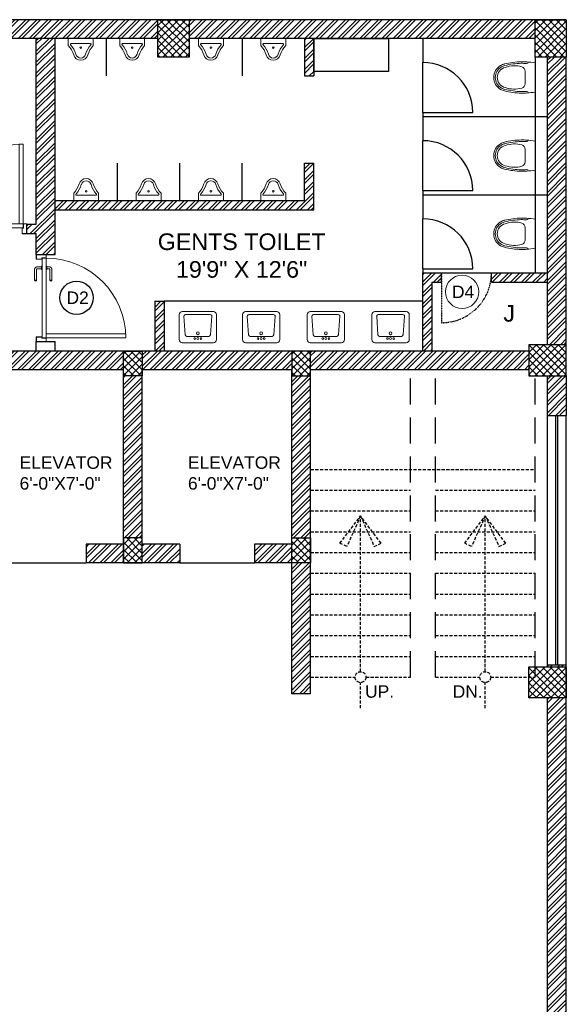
# Model space of a CAD drawing. Header units: inches. Extents: x 105152 to 158499, y 12149 to 30915.
# Tile 94 of 256: x 127021 to 127284, y 17878 to 18352. Entities that reach past the tile are written whole.
import ezdxf

# ---------------------------------------------------------------- set-up
doc = ezdxf.new("R2010")
doc.units = ezdxf.units.IN
doc.header["$MEASUREMENT"] = 0
doc.linetypes.add('HIDDEN', pattern=[0.375, 0.25, -0.125])
doc.layers.add('PD_025_TEXT', color=61, linetype='Continuous')
doc.layers.add('PD_BASE', color=8, linetype='Continuous', transparency=0.5)
doc.layers.add('PD_DOOR', color=42, linetype='Continuous', lineweight=25)
doc.layers.add('PD_FURNITURE_LOOSE', color=20, linetype='Continuous', lineweight=18)
doc.styles.get("Standard").update_dxf_attribs({"font": 'arial.ttf', "height": 6})
doc.styles.add('style1', font='arial.ttf', dxfattribs={"height": 500})
doc.styles.add('STYLE3', font='romans.shx', dxfattribs={"height": 4})
pattern_1 = [(45, (153297.4604, 36231.8138), (-2.65165043, 2.65165043), []), (45, (153299.228, 36231.8138), (-2.65165043, 2.65165043), [])]
pattern_2 = [(45, (271611.2745, 44121.918), (-1.767766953, 1.767766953), []), (135, (271611.2745, 44121.918), (-1.767766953, -1.767766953), [])]

# ---------------------------------------------------------------- blocks, each defined once
blk = doc.blocks.new('door 1')
at = {"layer": 'PD_DOOR', "color": 251, "lineweight": 5}
for p, q in [((159756, 15338), (159696, 15338)), ((159696, 15338), (159696, 15313)), ((159696, 15313), (159696, 15338)), ((159696, 15338), (159756, 15338)), ((159696, 15213), (159696, 15338)), ((159696, 15313), (159698, 15313)), ((159698, 15313), (159696, 15313)), ((159698, 15313), (159698, 15336)), ((159698, 15336), (159754, 15336)), ((159754, 15336), (159698, 15336)), ((159698, 15336), (159698, 15313)), ((159754, 15336), (159754, 15268)), ((159754, 15268), (159754, 15336)), ((159756, 15266), (159756, 15338)), ((159756, 15338), (159756, 15266)), ((160473, 15356), (160473, 15360)), ((160473, 15360), (160473, 15356)), ((160603, 15360), (160473, 15360)), ((160473, 15360), (160473, 15336)), ((160473, 15360), (160473, 15360)), ((160473, 15335), (160473, 15360)), ((160473, 15335), (160473, 15339)), ((160473, 15339), (160473, 15335)), ((160473, 15336), (160473, 15335)), ((160473, 15335), (160603, 15335)), ((160605, 15273), (160605, 15263)), ((160622, 15273), (160605, 15273)), ((160605, 15273), (160622, 15273)), ((160615, 15323), (160615, 15273)), ((160640, 15273), (160615, 15273)), ((160615, 15273), (160622, 15273)), ((160622, 15273), (160625, 15273)), ((160625, 15273), (160628, 15273)), ((160628, 15273), (160631, 15273)), ((160628, 15273), (160650, 15273)), ((160631, 15273), (160634, 15273)), ((160634, 15273), (160640, 15273)), ((160650, 15273), (160634, 15273)), ((160640, 15273), (160640, 15323)), ((160650, 15263), (160650, 15273)), ((160796, 15338), (160736, 15338)), ((160736, 15338), (160736, 15266)), ((160736, 15266), (160736, 15338)), ((160736, 15338), (160796, 15338)), ((160738, 15268), (160738, 15336)), ((160738, 15336), (160794, 15336)), ((160794, 15336), (160738, 15336)), ((160738, 15336), (160738, 15268)), ((160794, 15336), (160794, 15313)), ((160794, 15313), (160794, 15336)), ((160794, 15313), (160796, 15313)), ((160796, 15313), (160794, 15313)), ((160796, 15313), (160796, 15338)), ((160796, 15338), (160796, 15313)), ((160796, 15338), (160796, 15213)), ((159698, 15238), (159696, 15238)), ((159696, 15238), (159696, 15213)), ((159696, 15213), (159696, 15238)), ((159696, 15238), (159698, 15238)), ((159696, 15213), (159741, 15213)), ((159741, 15213), (159696, 15213)), ((159696, 15213), (159744, 15213)), ((159744, 15213), (159696, 15213)), ((159698, 15215), (159698, 15238)), ((159698, 15238), (159698, 15215)), ((159739, 15215), (159698, 15215)), ((159698, 15215), (159739, 15215)), ((159754, 15268), (159739, 15268)), ((159739, 15268), (159739, 15215)), ((159739, 15215), (159739, 15268)), ((159739, 15268), (159754, 15268)), ((159741, 15213), (159741, 15266)), ((159741, 15266), (159756, 15266)), ((159756, 15266), (159741, 15266)), ((159741, 15266), (159741, 15213)), ((160748, 15263), (159744, 15263)), ((159744, 15263), (159744, 15213)), ((160748, 15263), (159744, 15263)), ((159744, 15263), (159744, 15213)), ((159794, 15213), (159744, 15213)), ((159744, 15213), (159744, 14209)), ((159744, 15213), (160748, 15213)), ((159744, 15213), (159794, 15213)), ((159744, 15213), (159794, 15213)), ((159794, 15213), (159744, 15213)), ((159794, 14209), (159794, 15213)), ((159794, 15213), (160748, 15213)), ((159794, 15213), (160748, 15213)), ((160748, 15213), (159794, 15213)), ((160473, 15165), (160473, 15161)), ((160473, 15161), (160473, 15165)), ((160603, 15165), (160473, 15165)), ((160473, 15165), (160473, 15141)), ((160473, 15165), (160473, 15165)), ((160473, 15140), (160473, 15165)), ((160650, 15263), (160605, 15263)), ((160605, 15263), (160650, 15263)), ((160605, 15213), (160605, 15203)), ((160605, 15213), (160650, 15213)), ((160639, 15213), (160605, 15213)), ((160605, 15203), (160650, 15203)), ((160650, 15203), (160605, 15203)), ((160615, 15203), (160615, 15178)), ((160615, 15203), (160640, 15203)), ((160640, 15203), (160615, 15203)), ((160618, 15268), (160618, 15263)), ((160638, 15268), (160618, 15268)), ((160618, 15268), (160638, 15268)), ((160638, 15263), (160618, 15263)), ((160618, 15263), (160638, 15263)), ((160618, 15213), (160618, 15208)), ((160618, 15213), (160638, 15213)), ((160618, 15213), (160618, 15213)), ((160638, 15213), (160618, 15213)), ((160618, 15208), (160638, 15208)), ((160638, 15208), (160618, 15208)), ((160638, 15263), (160638, 15268)), ((160638, 15208), (160638, 15213)), ((160650, 15213), (160639, 15213)), ((160640, 15178), (160640, 15203)), ((160650, 15203), (160650, 15213)), ((160736, 15266), (160751, 15266)), ((160751, 15266), (160736, 15266)), ((160753, 15268), (160738, 15268)), ((160738, 15268), (160753, 15268)), ((160748, 15213), (160748, 15263)), ((160748, 15263), (160748, 15213)), ((160748, 15213), (160796, 15213)), ((160796, 15213), (160748, 15213)), ((160751, 15266), (160751, 15213)), ((160751, 15213), (160751, 15266)), ((160751, 15213), (160796, 15213)), ((160796, 15213), (160751, 15213)), ((160753, 15215), (160753, 15268)), ((160753, 15268), (160753, 15215)), ((160794, 15215), (160753, 15215)), ((160753, 15215), (160794, 15215)), ((160796, 15238), (160794, 15238)), ((160794, 15238), (160794, 15215)), ((160794, 15215), (160794, 15238)), ((160794, 15238), (160796, 15238)), ((160796, 15213), (160796, 15238)), ((160796, 15238), (160796, 15213)), ((160473, 15144), (160473, 15140)), ((160473, 15140), (160473, 15144)), ((160473, 15141), (160473, 15140)), ((160473, 15140), (160603, 15140)), ((159744, 14209), (159794, 14209))]:
    blk.add_line(p, q, dxfattribs=at)
at = {"layer": 'PD_DOOR', "color": 251, "lineweight": 5, "flags": 128}
for points in [[(160460, 15348), (160460, 15348), (160460, 15349), (160461, 15349), (160461, 15350), (160461, 15350), (160461, 15351), (160461, 15351), (160461, 15352), (160461, 15352), (160461, 15353), (160462, 15353), (160462, 15353), (160462, 15354), (160462, 15354), (160463, 15355), (160463, 15355), (160463, 15356), (160464, 15356), (160464, 15356), (160464, 15357), (160465, 15357), (160465, 15357), (160465, 15358), (160466, 15358), (160466, 15358), (160467, 15358), (160467, 15359), (160467, 15359), (160468, 15359), (160468, 15359), (160469, 15359), (160469, 15360), (160470, 15360), (160470, 15360), (160471, 15360), (160471, 15360), (160472, 15360), (160472, 15360), (160473, 15360), (160473, 15360)], [(160473, 15335), (160472, 15335), (160472, 15335), (160471, 15335), (160471, 15335), (160470, 15335), (160470, 15336), (160469, 15336), (160469, 15336), (160469, 15336), (160468, 15336), (160468, 15336), (160467, 15337), (160467, 15337), (160466, 15337), (160466, 15337), (160465, 15338), (160465, 15338), (160465, 15338), (160464, 15339), (160464, 15339), (160464, 15339), (160463, 15340), (160463, 15340), (160463, 15340), (160462, 15341), (160462, 15341), (160462, 15342), (160462, 15342), (160461, 15343), (160461, 15343), (160461, 15344), (160461, 15344), (160461, 15345), (160461, 15345), (160461, 15346), (160461, 15346), (160460, 15347), (160460, 15347), (160460, 15348), (160460, 15348)], [(160640, 15323), (160640, 15324), (160640, 15326), (160640, 15327), (160640, 15329), (160640, 15330), (160639, 15332), (160639, 15333), (160639, 15334), (160638, 15336), (160637, 15337), (160637, 15339), (160636, 15340), (160635, 15341), (160635, 15343), (160634, 15344), (160633, 15345), (160632, 15346), (160631, 15347), (160630, 15348), (160629, 15350), (160628, 15351), (160627, 15352), (160626, 15352), (160624, 15353), (160623, 15354), (160622, 15355), (160621, 15356), (160619, 15356), (160618, 15357), (160617, 15358), (160615, 15358), (160614, 15359), (160612, 15359), (160611, 15359), (160609, 15360), (160608, 15360), (160606, 15360), (160605, 15360), (160603, 15360), (160603, 15360)], [(160603, 15335), (160603, 15335), (160604, 15335), (160604, 15335), (160605, 15335), (160605, 15335), (160606, 15335), (160606, 15335), (160607, 15335), (160607, 15334), (160608, 15334), (160608, 15334), (160609, 15334), (160609, 15333), (160610, 15333), (160610, 15333), (160610, 15333), (160611, 15332), (160611, 15332), (160612, 15332), (160612, 15331), (160612, 15331), (160613, 15331), (160613, 15330), (160613, 15330), (160613, 15329), (160614, 15329), (160614, 15329), (160614, 15328), (160614, 15328), (160615, 15327), (160615, 15327), (160615, 15326), (160615, 15326), (160615, 15325), (160615, 15325), (160615, 15324), (160615, 15324), (160615, 15323), (160615, 15323), (160615, 15323)], [(160460, 15153), (160460, 15153), (160460, 15154), (160461, 15154), (160461, 15155), (160461, 15155), (160461, 15156), (160461, 15156), (160461, 15157), (160461, 15157), (160461, 15158), (160462, 15158), (160462, 15158), (160462, 15159), (160462, 15159), (160463, 15160), (160463, 15160), (160463, 15161), (160464, 15161), (160464, 15161), (160464, 15162), (160465, 15162), (160465, 15162), (160465, 15163), (160466, 15163), (160466, 15163), (160467, 15163), (160467, 15164), (160467, 15164), (160468, 15164), (160468, 15164), (160469, 15164), (160469, 15165), (160470, 15165), (160470, 15165), (160471, 15165), (160471, 15165), (160472, 15165), (160472, 15165), (160473, 15165), (160473, 15165)], [(160473, 15140), (160472, 15140), (160472, 15140), (160471, 15140), (160471, 15140), (160470, 15140), (160470, 15141), (160469, 15141), (160469, 15141), (160469, 15141), (160468, 15141), (160468, 15141), (160467, 15142), (160467, 15142), (160466, 15142), (160466, 15142), (160465, 15143), (160465, 15143), (160465, 15143), (160464, 15144), (160464, 15144), (160464, 15144), (160463, 15145), (160463, 15145), (160463, 15145), (160462, 15146), (160462, 15146), (160462, 15147), (160462, 15147), (160461, 15148), (160461, 15148), (160461, 15149), (160461, 15149), (160461, 15150), (160461, 15150), (160461, 15151), (160461, 15151), (160460, 15152), (160460, 15152), (160460, 15153), (160460, 15153)], [(160603, 15140), (160604, 15140), (160606, 15140), (160607, 15140), (160609, 15141), (160610, 15141), (160612, 15141), (160613, 15142), (160615, 15142), (160616, 15143), (160618, 15143), (160619, 15144), (160620, 15144), (160622, 15145), (160623, 15146), (160624, 15147), (160625, 15148), (160627, 15148), (160628, 15149), (160629, 15150), (160630, 15152), (160631, 15153), (160632, 15154), (160633, 15155), (160634, 15156), (160634, 15157), (160635, 15159), (160636, 15160), (160637, 15161), (160637, 15163), (160638, 15164), (160638, 15165), (160639, 15167), (160639, 15168), (160640, 15170), (160640, 15171), (160640, 15173), (160640, 15174), (160640, 15176), (160640, 15177), (160640, 15178)], [(160615, 15178), (160615, 15177), (160615, 15177), (160615, 15176), (160615, 15176), (160615, 15175), (160615, 15175), (160615, 15174), (160615, 15174), (160615, 15173), (160614, 15173), (160614, 15172), (160614, 15172), (160614, 15171), (160614, 15171), (160613, 15171), (160613, 15170), (160613, 15170), (160612, 15169), (160612, 15169), (160612, 15169), (160611, 15168), (160611, 15168), (160611, 15168), (160610, 15167), (160610, 15167), (160609, 15167), (160609, 15167), (160608, 15166), (160608, 15166), (160607, 15166), (160607, 15166), (160607, 15166), (160606, 15166), (160606, 15165), (160605, 15165), (160605, 15165), (160604, 15165), (160604, 15165), (160603, 15165), (160603, 15165)]]:
    blk.add_lwpolyline(points, dxfattribs=at)
at = {"layer": 'PD_DOOR', "color": 251, "lineweight": 5}
blk.add_arc((159744, 15213), 1004, 270, 0, dxfattribs=at)
blk = doc.blocks.new('DOOR1')
at = {"color": 251, "xscale": 0.03818181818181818, "yscale": 0.03818181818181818, "zscale": 0.03818181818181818, "rotation": 90}
blk.add_blockref('door 1', (-2370.94, -8406.75), dxfattribs=at)
blk = doc.blocks.new('A$C24556D30')
at = {"color": 251, "lineweight": 5}
for p, q in [((170, 400), (170, 20)), ((300, 210), (300, 292)), ((300, 210), (300, 128))]:
    blk.add_line(p, q, dxfattribs=at)
for points in [[(280, 413, 0.02753), (170, 400, 0.02753)], [(570, 386, 0.054905), (350, 415, 0.054905)], [(565, 366, 0.054905), (350, 395, 0.054905)], [(300, 210), (300, 290, 0.704392)], [(300, 210), (300, 130, -0.704392)], [(170, 20, 0.02753), (280, 7, 0.02753)], [(565, 54, -0.054905), (350, 25, -0.054905)], [(570, 34, -0.054905), (350, 5, -0.054905)]]:
    blk.add_lwpolyline(points, format="xyb", dxfattribs=at)
for centre, radius, start, end in [((280, 413), 20, 184.5905, 273.8823), ((350, -585), 1000, 90, 94.0204), ((350, -585), 980, 90, 94.0204), ((360, 292), 60, 105.9249, 180), ((439, 15), 348, 69.701, 105.9249), ((530, 210), 135, 0, 77.2425), ((530, 210), 160, 60, 77.2425), ((530, 210), 180, 60, 77.2425), ((530, 210), 160, 0, 60), ((530, 210), 180, 0, 60), ((530, 210), 135, 282.7575, 0), ((530, 210), 160, 300, 0), ((530, 210), 180, 300, 0), ((280, 7), 20, 86.1177, 175.4095), ((350, 1005), 1000, 265.9796, 270), ((350, 1005), 980, 265.9796, 270), ((360, 128), 60, 180, 254.0751), ((439, 405), 348, 254.0751, 290.299), ((530, 210), 160, 282.7575, 300), ((530, 210), 180, 282.7575, 300)]:
    blk.add_arc(centre, radius, start, end, dxfattribs=at)
blk = doc.blocks.new('LV')
at = {"color": 251, "lineweight": 5}
for p, q in [((-254, 510), (254, 510)), ((-305, 51), (-305, 459)), ((-205, 127), (-226, 431)), ((-201, 458), (203, 458)), ((228, 431), (205, 127)), ((305, 459), (305, 51)), ((254, 0), (-254, 0)), ((180, 103), (-180, 103))]:
    blk.add_line(p, q, dxfattribs=at)
for centre, radius in [((0, 154), 23.6), ((-51, 67), 14.4), ((0, 67), 15.3), ((51, 67), 14.4)]:
    blk.add_circle(centre, radius, dxfattribs=at)
for centre, radius, start, end in [((-254, 459), 50.8, 90, 180), ((254, 459), 50.8, 0, 90), ((-201, 433), 25.4, 90, 184.2016), ((203, 433), 25.4, 355.4179, 90), ((-254, 51), 50.8, 180, 270), ((-180, 129), 25.4, 184.2016, 270), ((180, 129), 25.4, 270, 355.4179), ((254, 51), 50.8, 270, 0)]:
    blk.add_arc(centre, radius, start, end, dxfattribs=at)
blk = doc.blocks.new('A$C33087201')
at = {"color": 251, "lineweight": 5}
for p, q in [((0, 290), (165, 290)), ((0, 290), (0, 193)), ((330, 290), (165, 290)), ((330, 290), (330, 193)), ((38, 221), (292, 221))]:
    blk.add_line(p, q, dxfattribs=at)
blk.add_circle((165, 168), 10.4, dxfattribs=at)
for centre, radius, start, end in [((-216, -16), 301, 16.9059, 44.1446), ((38, 211), 10, 90, 221.8242), ((-216, -16), 331, 16.9059, 41.8242), ((546, -16), 331, 138.1758, 163.0941), ((546, -16), 301, 135.8554, 163.0941), ((292, 211), 10, 318.1758, 90), ((165, 96), 96.2, 195.0681, 270.0943), ((165, 96), 66.2, 195.0681, 270.0943), ((165, 96), 66.2, 269.9057, 344.9319), ((165, 96), 96.2, 269.9057, 344.9319)]:
    blk.add_arc(centre, radius, start, end, dxfattribs=at)
blk = doc.blocks.new('D4')
at = {"layer": 'PD_DOOR', "lineweight": 5}
blk.add_circle((0, 0), 8, dxfattribs=at)
at = {"layer": 'PD_DOOR', "insert": (-4.87, 3.03), "char_height": 6, "width": 47.1418, "attachment_point": 1}
blk.add_mtext('D4', dxfattribs=at)

msp = doc.modelspace()

# ---------------------------------------------------------------- hatches: boundary and pattern name
at = {"layer": 'PD_BASE'}
h = msp.add_hatch(dxfattribs=at)
h.set_pattern_fill('ANSI32', color=256, scale=10)
h.set_pattern_definition([(45, (126173.841, 17518.1774), (-2.65165, 2.65165), []), (45, (126175.6088, 17518.1774), (-2.65165, 2.65165), [])])
h.paths.add_polyline_path([(126176.99, 17560.93), (126167.99, 17560.93), (126167.99, 17479.43), (126176.99, 17479.43)])
h.paths.add_polyline_path([(126538.49, 17413.43), (126368.99, 17413.43), (126368.99, 17404.43), (126538.49, 17404.43)])
h.paths.add_polyline_path([(126722.99, 17413.43), (126553.49, 17413.43), (126553.49, 17404.43), (126722.99, 17404.43)])
h.paths.add_polyline_path([(126176.99, 18277.43), (126167.99, 18277.43), (126167.99, 18195.93), (126176.99, 18195.93)])
h.paths.add_polyline_path([(126176.99, 18180.93), (126167.99, 18180.93), (126167.99, 18040.93), (126176.99, 18040.93)])
h.paths.add_polyline_path([(126176.99, 18025.93), (126167.99, 18025.93), (126167.99, 17885.93), (126176.99, 17885.93)])
h.paths.add_polyline_path([(126176.99, 17870.93), (126167.99, 17870.93), (126167.99, 17730.93), (126176.99, 17730.93)])
h.paths.add_polyline_path([(126176.99, 17715.93), (126167.99, 17715.93), (126167.99, 17575.93), (126176.99, 17575.93)])
h.paths.add_polyline_path([(127268.99, 18352.43), (127102.49, 18352.43), (127102.49, 18343.43), (127268.99, 18343.43)])
h.paths.add_polyline_path([(127087.49, 18352.43), (126922.49, 18352.43), (126922.49, 18343.43), (127087.49, 18343.43)])
h.paths.add_polyline_path([(126907.49, 18352.43), (126737.99, 18352.43), (126737.99, 18343.43), (126907.49, 18343.43)])
h.paths.add_polyline_path([(126722.99, 18352.43), (126553.49, 18352.43), (126553.49, 18343.43), (126722.99, 18343.43)])
h.paths.add_polyline_path([(126353.99, 18352.43), (126242.99, 18352.43), (126242.99, 18343.43), (126353.99, 18343.43)])
h.paths.add_polyline_path([(126227.99, 18352.43), (126167.99, 18352.43), (126167.99, 18292.43), (126176.99, 18292.43), (126176.99, 18343.43), (126227.99, 18343.43)])
h.paths.add_polyline_path([(126176.99, 17464.43), (126167.99, 17464.43), (126167.99, 17404.43), (126227.99, 17404.43), (126227.99, 17413.43), (126176.99, 17413.43)])
h.paths.add_polyline_path([(126353.99, 17413.43), (126242.99, 17413.43), (126242.99, 17404.43), (126353.99, 17404.43)])
h.paths.add_polyline_path([(126762.74, 17413.43), (126737.99, 17413.43), (126737.99, 17404.43), (126762.74, 17404.43)])
h.paths.add_polyline_path([(126907.49, 17413.43), (126882.74, 17413.43), (126882.74, 17404.43), (126907.49, 17404.43)])
h.paths.add_polyline_path([(126944.99, 17413.43), (126922.49, 17413.43), (126922.49, 17404.43), (126944.99, 17404.43)])
h.paths.add_polyline_path([(127087.49, 17413.43), (127064.99, 17413.43), (127064.99, 17404.43), (127087.49, 17404.43)])
h.paths.add_polyline_path([(127124.99, 17413.43), (127102.49, 17413.43), (127102.49, 17404.43), (127124.99, 17404.43)])
h.paths.add_polyline_path([(127268.99, 17413.43), (127244.99, 17413.43), (127244.99, 17404.43), (127268.99, 17404.43)])
h.paths.add_polyline_path([(127283.99, 17422.43), (127274.99, 17422.43)])
h.paths.add_polyline_path([(127283.99, 17560.93), (127274.99, 17560.93), (127274.99, 17422.43), (127283.99, 17422.43)])
h.paths.add_polyline_path([(127283.99, 17715.93), (127274.99, 17715.93), (127274.99, 17575.93), (127283.99, 17575.93)])
h.paths.add_polyline_path([(127283.99, 18025.93), (127274.99, 18025.93), (127274.99, 17730.93), (127283.99, 17730.93)])
h.paths.add_polyline_path([(127283.99, 18334.43), (127274.99, 18334.43), (127274.99, 18195.93), (127283.99, 18195.93)])
h.paths.add_polyline_path([(127265.99, 18192.93), (127160.99, 18192.93), (127160.99, 18183.93), (127265.99, 18183.93)])
h.paths.add_polyline_path([(127160.99, 18180.93), (127151.99, 18180.93), (127151.99, 18102.93), (127160.99, 18102.93)])
h.paths.add_polyline_path([(127151.99, 18192.93), (127079.99, 18192.93), (127079.99, 18183.93), (127151.99, 18183.93)])
h.paths.add_polyline_path([(127079.99, 18180.93), (127070.99, 18180.93), (127070.99, 18102.93), (127079.99, 18102.93)])
h.paths.add_polyline_path([(127070.99, 18192.93), (126989.99, 18192.93), (126989.99, 18090.93), (127016.99, 18090.93), (127016.99, 18099.93), (126998.99, 18099.93), (126998.99, 18183.93), (127070.99, 18183.93)])
h.paths.add_polyline_path([(127070.99, 18099.93), (127052.99, 18099.93), (127052.99, 18090.93), (127070.99, 18090.93)], flags=17)
h.paths.add_polyline_path([(127097.99, 18099.93), (127079.99, 18099.93), (127079.99, 18090.93), (127097.99, 18090.93)])
h.paths.add_polyline_path([(127151.99, 18099.93), (127133.99, 18099.93), (127133.99, 18090.93), (127151.99, 18090.93)])
h.paths.add_polyline_path([(127160.99, 18090.93), (127151.99, 18090.93), (127151.99, 18027.93), (127160.99, 18027.93)])
h.paths.add_polyline_path([(127283.99, 18041.93), (127274.99, 18041.93), (127274.99, 18040.93), (127283.99, 18040.93)])
h.paths.add_polyline_path([(127283.99, 18180.93), (127274.99, 18180.93), (127274.99, 18161.93), (127283.99, 18161.93)])
h.paths.add_polyline_path([(126405.74, 18343.43), (126405.74, 18352.43), (126368.99, 18352.43), (126368.99, 18343.43)])
h.paths.add_polyline_path([(126501.74, 18352.43), (126501.74, 18343.43), (126538.49, 18343.43), (126538.49, 18352.43)])
h = msp.add_hatch(dxfattribs=at)
h.set_pattern_fill('ANSI37', color=256, scale=20)
h.set_pattern_definition(pattern_2)
h.paths.add_polyline_path([(127102.49, 18352.43), (127087.49, 18352.43), (127087.49, 18334.43), (127102.49, 18334.43)])
h = msp.add_hatch(dxfattribs=at)
h.set_pattern_fill('ANSI37', color=256, scale=20)
h.set_pattern_definition(pattern_2)
h.paths.add_polyline_path([(127283.99, 18352.43), (127268.99, 18352.43), (127268.99, 18334.43), (127283.99, 18334.43)])
h = msp.add_hatch(dxfattribs=at)
h.set_pattern_fill('ANSI32', color=256, scale=10)
h.set_pattern_definition(pattern_1)
h.paths.add_polyline_path([(126758.99, 18343.43), (126752.99, 18343.43), (126752.99, 18307.43), (126758.99, 18307.43)])
h.paths.add_polyline_path([(126758.99, 18307.43), (126752.99, 18307.43), (126752.99, 18271.43), (126758.99, 18271.43)])
h.paths.add_polyline_path([(126752.99, 18271.43), (126752.99, 18235.43), (126758.99, 18235.43), (126758.99, 18271.43)])
h.paths.add_polyline_path([(126758.99, 18235.43), (126752.99, 18235.43), (126752.99, 18199.43), (126758.99, 18199.43)])
h.paths.add_polyline_path([(126758.99, 18199.43), (126752.99, 18199.43), (126752.99, 18163.43), (126758.99, 18163.43)])
h.paths.add_polyline_path([(126758.99, 18163.43), (126752.99, 18163.43), (126752.99, 18127.43), (126758.99, 18127.43)])
h.paths.add_polyline_path([(127037.99, 18343.43), (127028.99, 18343.43), (127028.99, 18253.93), (127024.49, 18253.93), (127024.49, 18249.43), (127028.99, 18249.43), (127028.99, 18239.43), (127037.99, 18239.43)])
h.paths.add_polyline_path([(126956.99, 18343.43), (126952.49, 18343.43), (126952.49, 18253.93), (126947.99, 18253.93), (126947.99, 18249.43), (126982.49, 18249.43), (126982.49, 18253.93), (126956.99, 18253.93)])
h.paths.add_polyline_path([(126952.49, 18325.43), (126949.49, 18325.43), (126949.49, 18320.93), (126952.49, 18320.93)], flags=17)
h.paths.add_polyline_path([(126925.49, 18325.43), (126922.49, 18325.43), (126922.49, 18334.43), (126917.99, 18334.43), (126917.99, 18325.43), (126907.49, 18325.43), (126907.49, 18320.93), (126925.49, 18320.93)])
h.paths.add_polyline_path([(126871.49, 18343.43), (126866.99, 18343.43), (126866.99, 18327.43), (126866.99, 18320.93), (126871.49, 18320.93), (126871.49, 18325.43)])
h.paths.add_polyline_path([(127162.49, 18343.43), (127157.99, 18343.43), (127157.99, 18325.43), (127162.49, 18325.43)])
h = msp.add_hatch(dxfattribs=at)
h.set_pattern_fill('ANSI32', color=256, scale=10)
h.set_pattern_definition(pattern_1)
h.paths.add_polyline_path([(127090.49, 18216.93), (127085.99, 18216.93), (127085.99, 18192.93), (127090.49, 18192.93)])
h.paths.add_polyline_path([(127223.99, 18230.55), (127214.99, 18230.55), (127214.99, 18192.93), (127219.49, 18192.93), (127219.49, 18226.05), (127223.99, 18226.05)])
h.paths.add_polyline_path([(127274.99, 18230.55), (127247.99, 18230.55), (127247.99, 18226.05), (127274.99, 18226.05)])
h.paths.add_polyline_path([(127162.49, 18283.43), (127157.99, 18283.43), (127157.99, 18265.43), (127037.99, 18265.43), (127037.99, 18260.93), (127162.49, 18260.93)])
h = msp.add_hatch(dxfattribs=at)
h.set_pattern_fill('ANSI37', color=256, scale=20)
h.set_pattern_definition(pattern_2)
h.paths.add_polyline_path([(127160.99, 18180.93), (127160.99, 18192.93), (127151.99, 18192.93), (127151.99, 18180.93)])
h.paths.add_polyline_path([(127079.99, 18180.93), (127079.99, 18192.93), (127070.99, 18192.93), (127070.99, 18180.93)])
h.paths.add_polyline_path([(127079.99, 18090.93), (127079.99, 18102.93), (127070.99, 18102.93), (127070.99, 18090.93)])
h.paths.add_polyline_path([(127160.99, 18102.93), (127151.99, 18102.93), (127151.99, 18090.93), (127160.99, 18090.93)])
h = msp.add_hatch(dxfattribs=at)
h.set_pattern_fill('ANSI37', color=256, scale=20)
h.set_pattern_definition(pattern_2)
h.paths.add_polyline_path([(127283.99, 18180.93), (127283.99, 18195.93), (127265.99, 18195.93), (127265.99, 18180.93)])
h = msp.add_hatch(dxfattribs=at)
h.set_pattern_fill('ANSI37', color=256, scale=20)
h.set_pattern_definition(pattern_2)
h.paths.add_polyline_path([(127283.99, 18040.93), (127283.99, 18025.93), (127265.99, 18025.93), (127265.99, 18040.93)])

# ---------------------------------------------------------------- linework, layer by layer
at = {"layer": 'PD_BASE', "lineweight": 30}
for p, q in [((127283.99, 18352.43), (126501.74, 18352.43)), ((127087.49, 18343.43), (126922.49, 18343.43)), ((127028.99, 18253.93), (127028.99, 18343.43)), ((127268.99, 18343.43), (127102.48, 18343.43)), ((127157.99, 18343.43), (127157.99, 18325.43)), ((127162.49, 18343.43), (127162.49, 18325.43)), ((127268.99, 18334.43), (127268.99, 18230.55)), ((127157.99, 18325.43), (127162.49, 18325.43)), ((127157.99, 18265.43), (127157.99, 18283.43)), ((127157.99, 18283.43), (127162.49, 18283.43)), ((127162.49, 18260.93), (127162.49, 18283.43)), ((127037.99, 18265.43), (127157.99, 18265.43)), ((127037.99, 18260.93), (127162.49, 18260.93)), ((127024.49, 18253.93), (127028.99, 18253.93)), ((127024.49, 18249.43), (127024.49, 18253.93)), ((127024.49, 18249.43), (127028.99, 18249.43)), ((127028.99, 18239.43), (127028.99, 18249.43)), ((127214.99, 18192.93), (127214.99, 18230.55)), ((127214.99, 18230.55), (127223.99, 18230.55)), ((127223.99, 18226.05), (127223.99, 18230.55)), ((127247.99, 18230.55), (127274.99, 18230.55)), ((127247.99, 18226.05), (127247.99, 18230.55)), ((127219.49, 18192.93), (127219.49, 18226.05)), ((127219.49, 18226.05), (127223.99, 18226.05)), ((127247.99, 18226.05), (127274.99, 18226.05)), ((127085.99, 18216.93), (127085.99, 18192.93)), ((127085.99, 18216.93), (127090.49, 18216.93)), ((127090.49, 18216.93), (127090.49, 18192.93)), ((127028.99, 18192.93), (127028.99, 18197.43)), ((127028.99, 18197.43), (127037.99, 18197.43)), ((127037.99, 18192.93), (127037.99, 18197.43)), ((127070.99, 18192.93), (126989.99, 18192.93)), ((127070.99, 18090.93), (127070.99, 18192.93)), ((127265.99, 18192.93), (127070.99, 18192.93)), ((127070.99, 18183.93), (126998.99, 18183.93)), ((127070.99, 18099.93), (127070.99, 18183.93)), ((127079.99, 18099.93), (127079.99, 18183.93)), ((127151.99, 18183.93), (127079.99, 18183.93)), ((127151.99, 18099.93), (127151.99, 18183.93)), ((127160.99, 18027.93), (127160.99, 18183.93)), ((127265.99, 18183.93), (127160.99, 18183.93)), ((127274.99, 18161.93), (127274.99, 18180.93)), ((127283.99, 18180.93), (127283.99, 18161.93)), ((127274.99, 18161.93), (127283.99, 18161.93)), ((127070.99, 18099.93), (127052.99, 18099.93)), ((127052.99, 18099.93), (127052.99, 18090.93)), ((127097.99, 18099.93), (127079.99, 18099.93)), ((127097.99, 18099.93), (127097.99, 18090.93)), ((127151.99, 18099.93), (127133.99, 18099.93)), ((127133.99, 18099.93), (127133.99, 18090.93)), ((127070.99, 18090.93), (127052.99, 18090.93)), ((127097.99, 18090.93), (127070.99, 18090.93)), ((127151.99, 18090.93), (127133.99, 18090.93)), ((127151.99, 18027.93), (127151.99, 18090.93)), ((127274.99, 18040.93), (127274.99, 18041.93)), ((127274.99, 18041.93), (127283.99, 18041.93)), ((127283.99, 17730.93), (127283.99, 18041.93)), ((127160.99, 18027.93), (127151.99, 18027.93)), ((127274.99, 17730.93), (127274.99, 18025.93))]:
    msp.add_line(p, q, dxfattribs=at)
at = {"layer": 'PD_BASE', "ltscale": 12}
for p, q in [((127062.74, 18325.43), (127062.74, 18343.43)), ((127127.99, 18343.43), (127127.99, 18325.43)), ((127214.99, 18343.43), (127214.99, 18331.8)), ((127214.99, 18307.8), (127214.99, 18331.8)), ((127214.99, 18307.8), (127214.99, 18294.18)), ((127214.99, 18307.8), (127238.99, 18307.8)), ((127214.99, 18305.8), (127274.99, 18305.8)), ((127214.99, 18270.18), (127214.99, 18294.18)), ((127067.99, 18265.43), (127067.99, 18283.43)), ((127097.99, 18265.43), (127097.99, 18283.43)), ((127127.99, 18265.43), (127127.99, 18283.43)), ((127214.99, 18270.18), (127214.99, 18256.55)), ((127214.99, 18270.18), (127238.99, 18270.18)), ((127214.99, 18268.18), (127274.99, 18268.18)), ((127214.99, 18232.55), (127214.99, 18256.55)), ((127214.99, 18232.55), (127214.99, 18230.55)), ((127214.99, 18232.55), (127238.99, 18232.55)), ((127223.99, 18230.55), (127247.99, 18230.55)), ((127214.99, 18216.93), (127090.49, 18216.93))]:
    msp.add_line(p, q, dxfattribs=at)
at = {"layer": 'PD_BASE', "linetype": 'HIDDEN', "ltscale": 0.2}
msp.add_line((127223.99, 18230.55), (127223.99, 18206.55), dxfattribs=at)
at = {"layer": 'PD_BASE', "linetype": 'HIDDEN', "ltscale": 50}
for p, q in [((127208.99, 18035.93), (127208.99, 18183.93)), ((127220.99, 18035.93), (127220.99, 18183.93)), ((127268.99, 18035.93), (127268.99, 18180.93))]:
    msp.add_line(p, q, dxfattribs=at)
at = {"layer": 'PD_BASE'}
for p, q in [((127274.99, 18041.93), (127274.99, 18161.93)), ((127278.99, 18041.93), (127278.99, 18161.93)), ((127279.99, 18041.93), (127279.99, 18161.93)), ((127283.99, 18041.93), (127283.99, 18161.93)), ((127016.99, 18090.93), (127052.99, 18090.93)), ((127097.99, 18090.93), (127133.99, 18090.93))]:
    msp.add_line(p, q, dxfattribs=at)
at = {"layer": 'PD_BASE', "linetype": 'HIDDEN', "ltscale": 6}
for p, q in [((127160.99, 18135.93), (127268.99, 18135.93)), ((127160.99, 18125.93), (127208.99, 18125.93)), ((127220.99, 18125.93), (127268.99, 18125.93)), ((127160.99, 18115.93), (127208.99, 18115.93)), ((127220.99, 18115.93), (127268.99, 18115.93)), ((127160.99, 18105.93), (127208.99, 18105.93)), ((127220.99, 18105.93), (127268.99, 18105.93)), ((127160.99, 18095.93), (127208.99, 18095.93)), ((127220.99, 18095.93), (127268.99, 18095.93)), ((127160.99, 18085.93), (127208.99, 18085.93)), ((127220.99, 18085.93), (127268.99, 18085.93)), ((127160.99, 18075.93), (127208.99, 18075.93)), ((127220.99, 18075.93), (127268.99, 18075.93)), ((127160.99, 18065.93), (127208.99, 18065.93)), ((127220.99, 18065.93), (127268.99, 18065.93)), ((127160.99, 18055.93), (127208.99, 18055.93)), ((127220.99, 18055.93), (127268.99, 18055.93)), ((127160.99, 18045.93), (127208.99, 18045.93)), ((127220.99, 18045.93), (127268.99, 18045.93)), ((127160.99, 18035.93), (127182.37, 18035.93)), ((127187.61, 18035.93), (127208.99, 18035.93)), ((127220.99, 18035.93), (127242.37, 18035.93)), ((127247.61, 18035.93), (127268.99, 18035.93))]:
    msp.add_line(p, q, dxfattribs=at)
at = {"layer": 'PD_BASE'}
for points in [[(127102.49, 18334.43), (127087.49, 18334.43), (127087.49, 18352.43), (127102.49, 18352.43)], [(127283.99, 18334.43), (127268.99, 18334.43), (127268.99, 18352.43), (127283.99, 18352.43)], [(127070.99, 18180.93), (127070.99, 18192.93), (127079.99, 18192.93), (127079.99, 18180.93)], [(127160.99, 18180.93), (127160.99, 18192.93), (127151.99, 18192.93), (127151.99, 18180.93)], [(127283.99, 18180.93), (127283.99, 18195.93), (127265.99, 18195.93), (127265.99, 18180.93)], [(127070.99, 18102.93), (127070.99, 18090.93), (127079.99, 18090.93), (127079.99, 18102.93)], [(127160.99, 18102.93), (127160.99, 18090.93), (127151.99, 18090.93), (127151.99, 18102.93)], [(127283.99, 18040.93), (127283.99, 18025.93), (127265.99, 18025.93), (127265.99, 18040.93)]]:
    msp.add_lwpolyline(points, close=True, dxfattribs=at)
at = {"layer": 'PD_BASE', "lineweight": 30}
for points in [[(127028.99, 18239.43), (127037.99, 18239.43), (127037.99, 18343.43)], [(127274.99, 18195.93), (127274.99, 18334.43)], [(127283.99, 18195.93), (127283.99, 18195.93), (127283.99, 18334.43)]]:
    msp.add_lwpolyline(points, dxfattribs=at)
at = {"layer": 'PD_BASE', "ltscale": 12}
msp.add_lwpolyline([(127162.49, 18343.43), (127198.49, 18343.43), (127198.49, 18327.43), (127162.49, 18327.43)], close=True, dxfattribs=at)
at = {"layer": 'PD_BASE', "linetype": 'HIDDEN', "ltscale": 6}
for points in [[(127184.99, 18113.51), (127178.42, 18098.89), (127175.1, 18100.37), (127184.99, 18113.51)], [(127184.99, 18038.55), (127184.99, 18113.51)], [(127184.99, 18113.51), (127191.57, 18098.89), (127194.88, 18100.37), (127184.99, 18113.51)], [(127244.99, 18113.51), (127238.42, 18098.89), (127235.1, 18100.37), (127244.99, 18113.51)], [(127244.99, 18038.55), (127244.99, 18113.51)], [(127244.99, 18113.51), (127251.57, 18098.89), (127254.88, 18100.37), (127244.99, 18113.51)], [(127184.99, 18020.97), (127184.99, 18033.31)], [(127244.99, 18020.97), (127244.99, 18033.31)]]:
    msp.add_lwpolyline(points, dxfattribs=at)
at = {"layer": 'PD_BASE'}
msp.add_circle((127048.39, 18218.56), 8, dxfattribs=at)
at = {"layer": 'PD_BASE', "linetype": 'HIDDEN', "ltscale": 6}
for centre in [(127184.99, 18035.93), (127244.99, 18035.93)]:
    msp.add_circle(centre, 2.62, dxfattribs=at)
at = {"layer": 'PD_BASE', "ltscale": 12}
for centre in [(127214.99, 18307.8), (127214.99, 18270.18), (127214.99, 18232.55)]:
    msp.add_arc(centre, 24, 0, 90, dxfattribs=at)
at = {"layer": 'PD_BASE', "linetype": 'HIDDEN', "ltscale": 0.2}
msp.add_arc((127223.99, 18230.55), 24, 270, 0, dxfattribs=at)
at = {"layer": 'PD_FURNITURE_LOOSE', "linetype": 'HIDDEN', "ltscale": 50}
for p, q in [((127208.99, 18035.93), (127208.99, 18183.93)), ((127220.99, 18035.93), (127220.99, 18183.93)), ((127268.99, 18035.93), (127268.99, 18180.93))]:
    msp.add_line(p, q, dxfattribs=at)

# ---------------------------------------------------------------- block references
at = {"layer": 'PD_BASE', "ltscale": 12}
for name, p, xscale, yscale, zscale in [('A$C33087201', (127056.37, 18332.89), -0.03636363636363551, 0.03636363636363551, 0.03636363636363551), ('A$C33087201', (127069.12, 18332.89), 0.03636363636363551, 0.03636363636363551, 0.03636363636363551), ('A$C33087201', (127118.99, 18332.89), -0.03636363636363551, 0.03636363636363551, 0.03636363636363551), ('A$C33087201', (127148.99, 18332.89), -0.03636363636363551, 0.03636363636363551, 0.03636363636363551), ('LV', (127106.71, 18196.93), 0.0295236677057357, 0.0295236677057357, 0.0295236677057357), ('LV', (127137.18, 18196.93), 0.0295236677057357, 0.0295236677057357, 0.0295236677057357), ('LV', (127168.3, 18196.93), 0.0295236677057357, 0.0295236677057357, 0.0295236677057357), ('LV', (127199.43, 18196.93), 0.0295236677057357, 0.0295236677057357, 0.0295236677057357)]:
    msp.add_blockref(name, p, dxfattribs=dict(at, xscale=xscale, yscale=yscale, zscale=zscale))
at = {"layer": 'PD_BASE', "ltscale": 12, "rotation": 180}
for name, p, xscale, yscale, zscale in [('A$C24556D30', (127275.25, 18332.35), 0.03684210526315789, 0.03684210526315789, 0.03684210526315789), ('A$C24556D30', (127275.25, 18294.73), 0.03684210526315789, 0.03684210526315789, 0.03684210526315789), ('A$C33087201', (127058.99, 18275.96), 0.03636363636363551, 0.03636363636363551, 0.03636363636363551), ('A$C33087201', (127088.99, 18275.96), 0.03636363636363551, 0.03636363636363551, 0.03636363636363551), ('A$C33087201', (127118.99, 18275.96), 0.03636363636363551, 0.03636363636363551, 0.03636363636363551), ('A$C33087201', (127148.99, 18275.96), 0.03636363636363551, 0.03636363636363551, 0.03636363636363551), ('A$C24556D30', (127275.25, 18257.1), 0.03684210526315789, 0.03684210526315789, 0.03684210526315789)]:
    msp.add_blockref(name, p, dxfattribs=dict(at, xscale=xscale, yscale=yscale, zscale=zscale))
at = {"layer": 'PD_BASE', "ltscale": 25, "rotation": 90.00000000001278}
msp.add_blockref('DOOR1', (124715.22, 21205.99), dxfattribs=at)
at = {"layer": 'PD_BASE', "ltscale": 25}
msp.add_blockref('DOOR1', (129985.55, 20506.69), dxfattribs=at)
at = {"layer": 'PD_BASE'}
msp.add_blockref('D4', (127233.86, 18221.39), dxfattribs=at)

# ---------------------------------------------------------------- texts
at = {"layer": 'PD_025_TEXT', "char_height": 8, "width": 128.4952, "attachment_point": 1, "style": 'style1'}
for s, insert in [('\\pxqc;GENTS TOILET\\P19\'9" X 12\'6"', (127063.54, 18249.55)), ('\\pxqc;J', (127192.29, 18215.07))]:
    msp.add_mtext(s, dxfattribs=dict(at, insert=insert))
at = {"layer": 'PD_025_TEXT', "char_height": 6, "attachment_point": 1}
for insert, width in [((127020.95, 18142.21), 137.3386), ((127101.95, 18142.21), 130.1434)]:
    msp.add_mtext('{\\fArial|b0|i0|c0|p34;ELEVATOR\\P6\'-0"X7\'-0"}', dxfattribs=dict(at, insert=insert, width=width))
at = {"layer": 'PD_BASE', "char_height": 8, "width": 128.4952, "attachment_point": 1, "style": 'style1'}
for s, insert in [('\\pxqc;GENTS TOILET\\P19\'9" X 12\'6"', (127063.54, 18249.55)), ('\\pxqc;J', (127192.29, 18215.07))]:
    msp.add_mtext(s, dxfattribs=dict(at, insert=insert))
at = {"layer": 'PD_BASE', "char_height": 6, "attachment_point": 1}
for s, insert, width in [('D2', (127043.52, 18221.59), 47.1418), ('{\\fArial|b0|i0|c0|p34;ELEVATOR\\P6\'-0"X7\'-0"}', (127020.95, 18142.21), 137.3386), ('{\\fArial|b0|i0|c0|p34;ELEVATOR\\P6\'-0"X7\'-0"}', (127101.95, 18142.21), 130.1434)]:
    msp.add_mtext(s, dxfattribs=dict(at, insert=insert, width=width))
at = {"layer": 'PD_BASE', "linetype": 'HIDDEN', "ltscale": 6, "char_height": 6, "width": 132.0418, "attachment_point": 5, "style": 'STYLE3'}
for s, insert in [('{\\fArial|b0|i0|c0|p34;UP.}', (127194.15, 18028.97)), ('{\\fArial|b0|i0|c0|p34;DN.}', (127236.57, 18028.97))]:
    msp.add_mtext(s, dxfattribs=dict(at, insert=insert))

doc.saveas('drawing.dxf')
